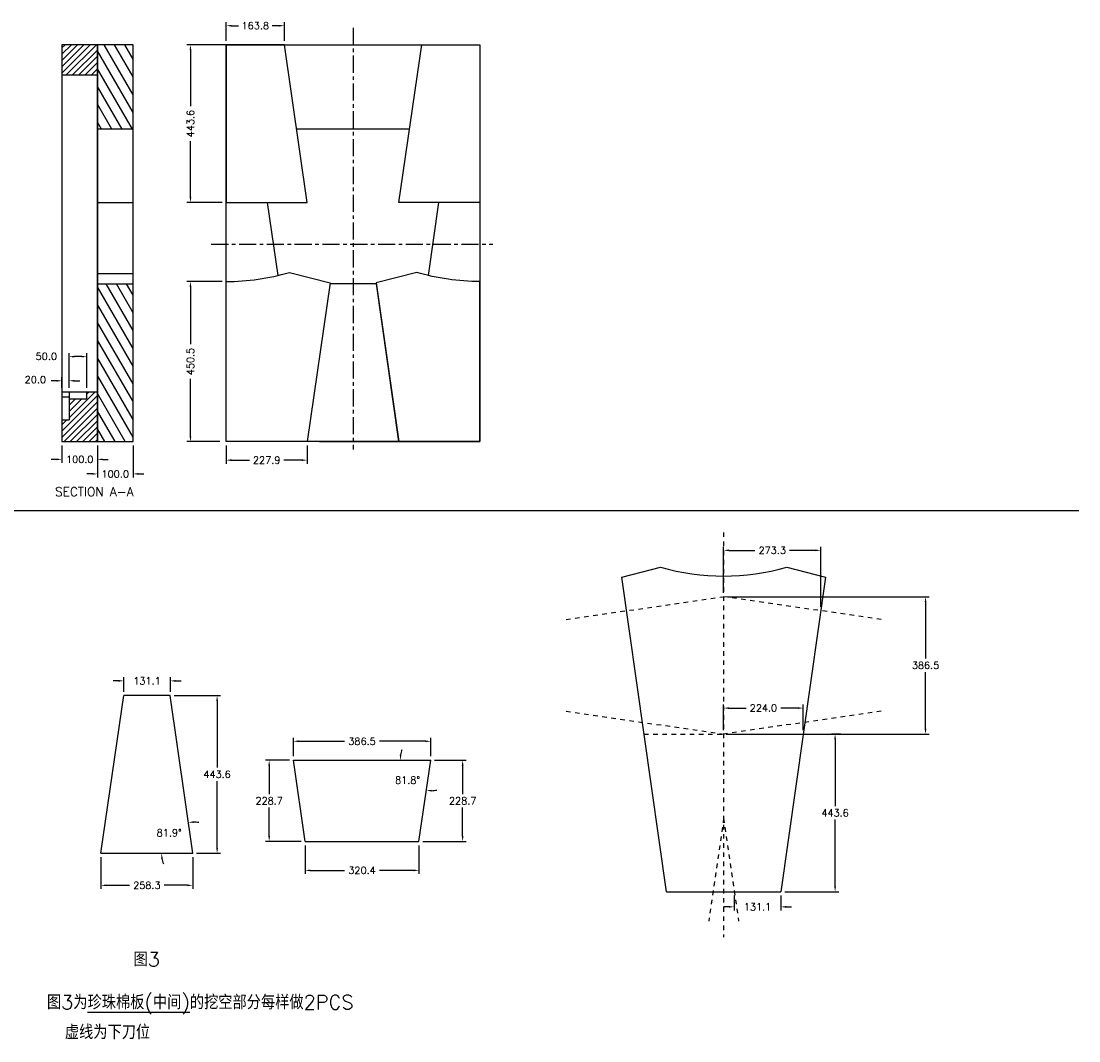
# Model space of a CAD drawing. Extents: x -4 to 207, y -121 to -61.
# Tile 3 of 4: x 125 to 155, y -95 to -66. Entities that reach past the tile are written whole.
import ezdxf

# ---------------------------------------------------------------- set-up
doc = ezdxf.new("R2010")
doc.units = 0
doc.header["$LTSCALE"] = 1.28622
doc.header["$MEASUREMENT"] = 0
doc.linetypes.add('CENTER', pattern=[0.6, 0.375, -0.075, 0.075, -0.075])
doc.linetypes.add('DOT', pattern=[0.2, 0.1, -0.1])
doc.layers.get('0').update_dxf_attribs({"linetype": 'CONTINUOUS'})
doc.layers.get('Defpoints').update_dxf_attribs({"linetype": 'CONTINUOUS'})
doc.styles.add('Roman', font='romans.shx', dxfattribs={"bigfont": 'hztxt.shx'})
doc.styles.get("Standard").update_dxf_attribs({"font": 'romans.shx'})
doc.dimstyles.get("Standard").update_dxf_attribs({"dimtxt": 0.2, "dimasz": 0.15, "dimexe": 0.1, "dimexo": 0.11, "dimgap": 0.09, "dimtad": 0, "dimtih": 1, "dimtoh": 1, "dimdec": 1, "dimlfac": 100, "dimzin": 0, "dimdsep": 46, "dimtxsty": 'Standard', "dimcen": 0.11, "dimclrd": 5, "dimclre": 98, "dimclrt": 7, "dimadec": 1, "dimazin": 0, "dimtfac": 1, "dimtdec": 1, "dimtofl": 0, "dimtmove": 2, "dimatfit": 3, "dimfxl": 0, "dimtolj": 1, "dimtzin": 0, "dimarcsym": 0})

# ---------------------------------------------------------------- blocks, each defined once
blk = doc.blocks.new('*D13')
at = {"color": 98, "lineweight": -2}
for p, q in [((132.422, -66.769), (129.788, -66.769)), ((130.784, -71.205), (129.788, -71.205))]:
    blk.add_line(p, q, dxfattribs=at)
at = {"color": 5, "lineweight": -2}
for p, q in [((129.888, -66.919), (129.888, -68.497)), ((129.888, -71.055), (129.888, -69.477))]:
    blk.add_line(p, q, dxfattribs=at)
at = {"color": 5}
for points in [[(129.863, -66.919), (129.913, -66.919), (129.888, -66.769)], [(129.863, -71.055), (129.913, -71.055), (129.888, -71.205)]]:
    blk.add_solid(points, dxfattribs=at)
at = {"layer": 'Defpoints', "color": 0}
for p in [(132.532, -66.769), (129.888, -71.205), (130.894, -71.205)]:
    blk.add_point(p, dxfattribs=at)
at = {"color": 7, "insert": (129.888, -68.987), "char_height": 0.2, "attachment_point": 5, "rotation": 90}
blk.add_mtext('\\A1;443.6', dxfattribs=at)
blk = doc.blocks.new('*D14')
at = {"color": 98, "lineweight": -2}
for p, q in [((130.784, -73.43), (129.788, -73.43)), ((130.714, -77.935), (129.788, -77.935))]:
    blk.add_line(p, q, dxfattribs=at)
at = {"color": 5, "lineweight": -2}
for p, q in [((129.888, -73.58), (129.888, -75.192)), ((129.888, -77.785), (129.888, -76.172))]:
    blk.add_line(p, q, dxfattribs=at)
at = {"color": 5}
for points in [[(129.863, -73.58), (129.913, -73.58), (129.888, -73.43)], [(129.863, -77.785), (129.913, -77.785), (129.888, -77.935)]]:
    blk.add_solid(points, dxfattribs=at)
at = {"layer": 'Defpoints', "color": 0}
for p in [(130.894, -73.43), (129.888, -77.935), (130.824, -77.935)]:
    blk.add_point(p, dxfattribs=at)
at = {"color": 7, "insert": (129.888, -75.682), "char_height": 0.2, "attachment_point": 5, "rotation": 90}
blk.add_mtext('\\A1;450.5', dxfattribs=at)
blk = doc.blocks.new('*D15')
at = {"color": 98, "lineweight": -2}
for p, q in [((130.894, -66.659), (130.894, -66.132)), ((132.532, -66.659), (132.532, -66.132))]:
    blk.add_line(p, q, dxfattribs=at)
at = {"color": 5, "lineweight": -2}
for p, q in [((131.044, -66.232), (131.237, -66.232)), ((132.382, -66.232), (132.189, -66.232))]:
    blk.add_line(p, q, dxfattribs=at)
at = {"color": 5}
for points in [[(131.044, -66.207), (131.044, -66.257), (130.894, -66.232)], [(132.382, -66.207), (132.382, -66.257), (132.532, -66.232)]]:
    blk.add_solid(points, dxfattribs=at)
at = {"layer": 'Defpoints', "color": 0}
for p in [(130.894, -66.232), (130.894, -66.769), (132.532, -66.769)]:
    blk.add_point(p, dxfattribs=at)
at = {"color": 7, "insert": (131.713, -66.232), "char_height": 0.2, "attachment_point": 5}
blk.add_mtext('\\A1;163.8', dxfattribs=at)
blk = doc.blocks.new('*D16')
at = {"color": 98, "lineweight": -2}
for p, q in [((130.894, -78.045), (130.894, -78.556)), ((133.173, -78.045), (133.173, -78.556))]:
    blk.add_line(p, q, dxfattribs=at)
at = {"color": 5, "lineweight": -2}
for p, q in [((131.044, -78.456), (131.548, -78.456)), ((133.023, -78.456), (132.519, -78.456))]:
    blk.add_line(p, q, dxfattribs=at)
at = {"color": 5}
for points in [[(131.044, -78.431), (131.044, -78.481), (130.894, -78.456)], [(133.023, -78.431), (133.023, -78.481), (133.173, -78.456)]]:
    blk.add_solid(points, dxfattribs=at)
at = {"layer": 'Defpoints', "color": 0}
for p in [(130.894, -77.935), (133.173, -77.935), (133.173, -78.456)]:
    blk.add_point(p, dxfattribs=at)
at = {"color": 7, "insert": (132.033, -78.456), "char_height": 0.2, "attachment_point": 5}
blk.add_mtext('\\A1;227.9', dxfattribs=at)
blk = doc.blocks.new('*D17')
at = {"color": 98, "lineweight": -2}
for p, q in [((126.272, -78.045), (126.272, -78.534)), ((127.272, -78.045), (127.272, -78.534))]:
    blk.add_line(p, q, dxfattribs=at)
at = {"color": 5, "lineweight": -2}
for p, q in [((126.122, -78.434), (125.972, -78.434)), ((127.422, -78.434), (127.572, -78.434))]:
    blk.add_line(p, q, dxfattribs=at)
at = {"color": 5}
for points in [[(126.122, -78.409), (126.122, -78.459), (126.272, -78.434)], [(127.422, -78.409), (127.422, -78.459), (127.272, -78.434)]]:
    blk.add_solid(points, dxfattribs=at)
at = {"layer": 'Defpoints', "color": 0}
for p in [(126.272, -77.935), (127.272, -77.935), (127.272, -78.434)]:
    blk.add_point(p, dxfattribs=at)
at = {"color": 7, "insert": (126.772, -78.434), "char_height": 0.2, "attachment_point": 5}
blk.add_mtext('\\A1;100.0', dxfattribs=at)
blk = doc.blocks.new('*D18')
at = {"color": 98, "lineweight": -2}
for p, q in [((127.272, -78.155), (127.272, -78.943)), ((128.272, -78.045), (128.272, -78.943))]:
    blk.add_line(p, q, dxfattribs=at)
at = {"color": 5, "lineweight": -2}
for p, q in [((127.122, -78.843), (126.972, -78.843)), ((128.422, -78.843), (128.572, -78.843))]:
    blk.add_line(p, q, dxfattribs=at)
at = {"color": 5}
for points in [[(127.122, -78.818), (127.122, -78.868), (127.272, -78.843)], [(128.422, -78.818), (128.422, -78.868), (128.272, -78.843)]]:
    blk.add_solid(points, dxfattribs=at)
at = {"layer": 'Defpoints', "color": 0}
for p in [(128.272, -77.935), (127.272, -78.045), (128.272, -78.843)]:
    blk.add_point(p, dxfattribs=at)
at = {"color": 7, "insert": (127.772, -78.843), "char_height": 0.2, "attachment_point": 5}
blk.add_mtext('\\A1;100.0', dxfattribs=at)
blk = doc.blocks.new('*D27')
at = {"color": 5, "lineweight": -2}
for p, q in [((127.861, -84.667), (127.711, -84.667)), ((129.472, -84.667), (129.622, -84.667))]:
    blk.add_line(p, q, dxfattribs=at)
at = {"color": 98, "lineweight": -2}
for p, q in [((128.011, -84.971), (128.011, -84.567)), ((129.322, -84.971), (129.322, -84.567))]:
    blk.add_line(p, q, dxfattribs=at)
at = {"color": 5}
for points in [[(127.861, -84.642), (127.861, -84.692), (128.011, -84.667)], [(129.472, -84.642), (129.472, -84.692), (129.322, -84.667)]]:
    blk.add_solid(points, dxfattribs=at)
at = {"layer": 'Defpoints', "color": 0}
for p in [(129.322, -84.667), (128.011, -85.081), (129.322, -85.081)]:
    blk.add_point(p, dxfattribs=at)
at = {"color": 7, "insert": (128.666, -84.667), "char_height": 0.2, "attachment_point": 5}
blk.add_mtext('\\A1;131.1', dxfattribs=at)
blk = doc.blocks.new('*D28')
at = {"color": 98, "lineweight": -2}
for p, q in [((127.37, -89.627), (127.37, -90.52)), ((129.952, -89.627), (129.952, -90.52))]:
    blk.add_line(p, q, dxfattribs=at)
at = {"color": 5, "lineweight": -2}
for p, q in [((127.52, -90.42), (128.171, -90.42)), ((129.802, -90.42), (129.151, -90.42))]:
    blk.add_line(p, q, dxfattribs=at)
at = {"color": 5}
for points in [[(127.52, -90.395), (127.52, -90.445), (127.37, -90.42)], [(129.802, -90.395), (129.802, -90.445), (129.952, -90.42)]]:
    blk.add_solid(points, dxfattribs=at)
at = {"layer": 'Defpoints', "color": 0}
for p in [(127.37, -89.517), (129.952, -89.517), (129.952, -90.42)]:
    blk.add_point(p, dxfattribs=at)
at = {"color": 7, "insert": (128.661, -90.42), "char_height": 0.2, "attachment_point": 5}
blk.add_mtext('\\A1;258.3', dxfattribs=at)
blk = doc.blocks.new('*D29')
at = {"color": 98, "lineweight": -2}
for p, q in [((129.432, -85.081), (130.738, -85.081)), ((130.062, -89.517), (130.738, -89.517))]:
    blk.add_line(p, q, dxfattribs=at)
at = {"color": 5, "lineweight": -2}
for p, q in [((130.638, -85.231), (130.638, -87.109)), ((130.638, -89.367), (130.638, -87.489))]:
    blk.add_line(p, q, dxfattribs=at)
at = {"color": 5}
for points in [[(130.613, -85.231), (130.663, -85.231), (130.638, -85.081)], [(130.613, -89.367), (130.663, -89.367), (130.638, -89.517)]]:
    blk.add_solid(points, dxfattribs=at)
at = {"layer": 'Defpoints', "color": 0}
for p in [(129.322, -85.081), (129.952, -89.517), (130.638, -89.517)]:
    blk.add_point(p, dxfattribs=at)
at = {"color": 7, "insert": (130.638, -87.299), "char_height": 0.2, "attachment_point": 5}
blk.add_mtext('\\A1;443.6', dxfattribs=at)
blk = doc.blocks.new('*D30')
at = {"color": 5, "lineweight": -2}
for start, end in [(78.4864, 88.2885), (189.8021, 199.6042)]:
    blk.add_arc((129.952, -89.517), 0.878, start, end, dxfattribs=at)
at = {"color": 5}
for points in [[(129.98, -88.665), (129.977, -88.615), (129.829, -88.648)], [(129.062, -89.669), (129.112, -89.665), (129.074, -89.517)]]:
    blk.add_solid(points, dxfattribs=at)
at = {"layer": 'Defpoints', "color": 0}
for p in [(129.322, -85.081), (129.444, -88.802), (127.712, -89.517), (129.952, -89.517), (129.952, -89.517)]:
    blk.add_point(p, dxfattribs=at)
at = {"color": 7, "insert": (129.289, -88.942), "char_height": 0.2, "attachment_point": 5}
blk.add_mtext('\\A1;81.9°', dxfattribs=at)
blk = doc.blocks.new('*D31')
at = {"color": 98, "lineweight": -2}
for p, q in [((132.784, -86.789), (132.784, -86.267)), ((136.648, -86.789), (136.648, -86.267))]:
    blk.add_line(p, q, dxfattribs=at)
at = {"color": 5, "lineweight": -2}
for p, q in [((132.934, -86.367), (134.226, -86.367)), ((136.498, -86.367), (135.206, -86.367))]:
    blk.add_line(p, q, dxfattribs=at)
at = {"color": 5}
for points in [[(132.934, -86.342), (132.934, -86.392), (132.784, -86.367)], [(136.498, -86.342), (136.498, -86.392), (136.648, -86.367)]]:
    blk.add_solid(points, dxfattribs=at)
at = {"layer": 'Defpoints', "color": 0}
for p in [(132.784, -86.367), (132.784, -86.899), (136.648, -86.899)]:
    blk.add_point(p, dxfattribs=at)
at = {"color": 7, "insert": (134.716, -86.367), "char_height": 0.2, "attachment_point": 5}
blk.add_mtext('\\A1;386.5', dxfattribs=at)
blk = doc.blocks.new('*D32')
at = {"color": 98, "lineweight": -2}
for p, q in [((136.758, -86.899), (137.648, -86.899)), ((136.428, -89.186), (137.648, -89.186))]:
    blk.add_line(p, q, dxfattribs=at)
at = {"color": 5, "lineweight": -2}
for p, q in [((137.548, -87.049), (137.548, -87.853)), ((137.548, -89.036), (137.548, -88.233))]:
    blk.add_line(p, q, dxfattribs=at)
at = {"color": 5}
for points in [[(137.523, -87.049), (137.573, -87.049), (137.548, -86.899)], [(137.523, -89.036), (137.573, -89.036), (137.548, -89.186)]]:
    blk.add_solid(points, dxfattribs=at)
at = {"layer": 'Defpoints', "color": 0}
for p in [(136.648, -86.899), (137.548, -86.899), (136.318, -89.186)]:
    blk.add_point(p, dxfattribs=at)
at = {"color": 7, "insert": (137.548, -88.043), "char_height": 0.2, "attachment_point": 5}
blk.add_mtext('\\A1;228.7', dxfattribs=at)
blk = doc.blocks.new('*D33')
at = {"color": 98, "lineweight": -2}
for p, q in [((132.674, -86.899), (132.003, -86.899)), ((133.004, -89.186), (132.003, -89.186))]:
    blk.add_line(p, q, dxfattribs=at)
at = {"color": 5, "lineweight": -2}
for p, q in [((132.103, -87.049), (132.103, -87.853)), ((132.103, -89.036), (132.103, -88.233))]:
    blk.add_line(p, q, dxfattribs=at)
at = {"color": 5}
for points in [[(132.078, -87.049), (132.128, -87.049), (132.103, -86.899)], [(132.078, -89.036), (132.128, -89.036), (132.103, -89.186)]]:
    blk.add_solid(points, dxfattribs=at)
at = {"layer": 'Defpoints', "color": 0}
for p in [(132.784, -86.899), (132.103, -89.186), (133.114, -89.186)]:
    blk.add_point(p, dxfattribs=at)
at = {"color": 7, "insert": (132.103, -88.043), "char_height": 0.2, "attachment_point": 5}
blk.add_mtext('\\A1;228.7', dxfattribs=at)
blk = doc.blocks.new('*D34')
at = {"color": 5, "lineweight": -2}
for start, end in [(159.9563, 169.9781), (271.7998, 281.8217)]:
    blk.add_arc((136.648, -86.899), 0.859, start, end, dxfattribs=at)
at = {"color": 5}
for points in [[(135.828, -86.752), (135.778, -86.747), (135.79, -86.899)], [(136.674, -87.782), (136.677, -87.732), (136.526, -87.749)]]:
    blk.add_solid(points, dxfattribs=at)
at = {"layer": 'Defpoints', "color": 0}
for p in [(132.784, -86.899), (136.648, -86.899), (136.648, -86.899), (135.885, -87.292), (136.318, -89.186)]:
    blk.add_point(p, dxfattribs=at)
at = {"color": 7, "insert": (135.999, -87.461), "char_height": 0.2, "attachment_point": 5}
blk.add_mtext('\\A1;81.8°', dxfattribs=at)
blk = doc.blocks.new('*D35')
at = {"color": 98, "lineweight": -2}
for p, q in [((148.195, -86.163), (147.93, -86.163)), ((146.613, -90.599), (148.13, -90.599))]:
    blk.add_line(p, q, dxfattribs=at)
at = {"color": 5, "lineweight": -2}
for p, q in [((148.03, -86.313), (148.03, -88.191)), ((148.03, -90.449), (148.03, -88.571))]:
    blk.add_line(p, q, dxfattribs=at)
at = {"color": 5}
for points in [[(148.005, -86.313), (148.055, -86.313), (148.03, -86.163)], [(148.005, -90.449), (148.055, -90.449), (148.03, -90.599)]]:
    blk.add_solid(points, dxfattribs=at)
at = {"layer": 'Defpoints', "color": 0}
for p in [(148.305, -86.163), (146.503, -90.599), (148.03, -90.599)]:
    blk.add_point(p, dxfattribs=at)
at = {"color": 7, "insert": (148.03, -88.381), "char_height": 0.2, "attachment_point": 5}
blk.add_mtext('\\A1;443.6', dxfattribs=at)
blk = doc.blocks.new('*D36')
at = {"color": 98, "lineweight": -2}
for p, q in [((145.003, -82.299), (150.674, -82.299)), ((145.003, -86.163), (150.674, -86.163))]:
    blk.add_line(p, q, dxfattribs=at)
at = {"color": 5, "lineweight": -2}
for p, q in [((150.574, -82.449), (150.574, -84.041)), ((150.574, -86.013), (150.574, -84.421))]:
    blk.add_line(p, q, dxfattribs=at)
at = {"color": 5}
for points in [[(150.549, -82.449), (150.599, -82.449), (150.574, -82.299)], [(150.549, -86.013), (150.599, -86.013), (150.574, -86.163)]]:
    blk.add_solid(points, dxfattribs=at)
at = {"layer": 'Defpoints', "color": 0}
for p in [(144.893, -82.299), (144.893, -86.163), (150.574, -86.163)]:
    blk.add_point(p, dxfattribs=at)
at = {"color": 7, "insert": (150.574, -84.231), "char_height": 0.2, "attachment_point": 5}
blk.add_mtext('\\A1;386.5', dxfattribs=at)
blk = doc.blocks.new('*D37')
at = {"color": 98, "lineweight": -2}
for p, q in [((144.893, -82.189), (144.893, -80.894)), ((147.626, -82.583), (147.626, -80.894))]:
    blk.add_line(p, q, dxfattribs=at)
at = {"color": 5, "lineweight": -2}
for p, q in [((145.043, -80.994), (145.77, -80.994)), ((147.476, -80.994), (146.75, -80.994))]:
    blk.add_line(p, q, dxfattribs=at)
at = {"color": 5}
for points in [[(145.043, -80.969), (145.043, -81.019), (144.893, -80.994)], [(147.476, -80.969), (147.476, -81.019), (147.626, -80.994)]]:
    blk.add_solid(points, dxfattribs=at)
at = {"layer": 'Defpoints', "color": 0}
for p in [(147.626, -80.994), (144.893, -82.299), (147.626, -82.693)]:
    blk.add_point(p, dxfattribs=at)
at = {"color": 7, "insert": (146.26, -80.994), "char_height": 0.2, "attachment_point": 5}
blk.add_mtext('\\A1;273.3', dxfattribs=at)
blk = doc.blocks.new('*D38')
at = {"color": 98, "lineweight": -2}
for p, q in [((145.192, -90.709), (145.192, -91.126)), ((146.503, -90.709), (146.503, -91.126))]:
    blk.add_line(p, q, dxfattribs=at)
at = {"color": 5, "lineweight": -2}
for p, q in [((145.042, -91.026), (144.892, -91.026)), ((146.653, -91.026), (146.803, -91.026))]:
    blk.add_line(p, q, dxfattribs=at)
at = {"color": 5}
for points in [[(145.042, -91.001), (145.042, -91.051), (145.192, -91.026)], [(146.653, -91.001), (146.653, -91.051), (146.503, -91.026)]]:
    blk.add_solid(points, dxfattribs=at)
at = {"layer": 'Defpoints', "color": 0}
for p in [(145.192, -90.599), (146.503, -90.599), (146.503, -91.026)]:
    blk.add_point(p, dxfattribs=at)
at = {"color": 7, "insert": (145.847, -91.026), "char_height": 0.2, "attachment_point": 5}
blk.add_mtext('\\A1;131.1', dxfattribs=at)
blk = doc.blocks.new('*D39')
at = {"color": 98, "lineweight": -2}
for p, q in [((144.893, -86.053), (144.893, -85.333)), ((147.133, -86.053), (147.133, -85.333))]:
    blk.add_line(p, q, dxfattribs=at)
at = {"color": 5, "lineweight": -2}
for p, q in [((145.043, -85.433), (145.523, -85.433)), ((146.983, -85.433), (146.503, -85.433))]:
    blk.add_line(p, q, dxfattribs=at)
at = {"color": 5}
for points in [[(145.043, -85.408), (145.043, -85.458), (144.893, -85.433)], [(146.983, -85.408), (146.983, -85.458), (147.133, -85.433)]]:
    blk.add_solid(points, dxfattribs=at)
at = {"layer": 'Defpoints', "color": 0}
for p in [(147.133, -85.433), (144.893, -86.163), (147.133, -86.163)]:
    blk.add_point(p, dxfattribs=at)
at = {"color": 7, "insert": (146.013, -85.433), "char_height": 0.2, "attachment_point": 5}
blk.add_mtext('\\A1;224.0', dxfattribs=at)
blk = doc.blocks.new('*D40')
at = {"color": 98, "lineweight": -2}
for p, q in [((133.114, -89.296), (133.114, -90.1)), ((136.318, -89.296), (136.318, -90.1))]:
    blk.add_line(p, q, dxfattribs=at)
at = {"color": 5, "lineweight": -2}
for p, q in [((133.264, -90), (134.221, -90)), ((136.168, -90), (135.211, -90))]:
    blk.add_line(p, q, dxfattribs=at)
at = {"color": 5}
for points in [[(133.264, -89.975), (133.264, -90.025), (133.114, -90)], [(136.168, -89.975), (136.168, -90.025), (136.318, -90)]]:
    blk.add_solid(points, dxfattribs=at)
at = {"layer": 'Defpoints', "color": 0}
for p in [(133.114, -89.186), (136.318, -89.186), (136.318, -90)]:
    blk.add_point(p, dxfattribs=at)
at = {"color": 7, "insert": (134.716, -90), "char_height": 0.2, "attachment_point": 5}
blk.add_mtext('\\A1;320.4', dxfattribs=at)
blk = doc.blocks.new('*D54')
at = {"color": 98, "lineweight": -2}
for p, q in [((126.272, -76.42), (126.272, -76.123)), ((126.472, -76.42), (126.472, -76.123))]:
    blk.add_line(p, q, dxfattribs=at)
at = {"color": 5, "lineweight": -2}
for p, q in [((126.122, -76.223), (125.972, -76.223)), ((126.622, -76.223), (126.772, -76.223))]:
    blk.add_line(p, q, dxfattribs=at)
at = {"color": 5}
for points in [[(126.122, -76.198), (126.122, -76.248), (126.272, -76.223)], [(126.622, -76.198), (126.622, -76.248), (126.472, -76.223)]]:
    blk.add_solid(points, dxfattribs=at)
at = {"layer": 'Defpoints', "color": 0}
for p in [(126.272, -76.223), (126.272, -76.53), (126.472, -76.53)]:
    blk.add_point(p, dxfattribs=at)
at = {"color": 7, "insert": (125.523, -76.191), "char_height": 0.2, "attachment_point": 5}
blk.add_mtext('\\A1;20.0', dxfattribs=at)
blk = doc.blocks.new('*D55')
at = {"color": 98, "lineweight": -2}
for p, q in [((126.472, -76.42), (126.472, -75.444)), ((126.972, -76.42), (126.972, -75.444))]:
    blk.add_line(p, q, dxfattribs=at)
at = {"color": 5, "lineweight": -2}
blk.add_line((126.822, -75.544), (126.622, -75.544), dxfattribs=at)
at = {"color": 5}
for points in [[(126.622, -75.519), (126.622, -75.569), (126.472, -75.544)], [(126.822, -75.519), (126.822, -75.569), (126.972, -75.544)]]:
    blk.add_solid(points, dxfattribs=at)
at = {"layer": 'Defpoints', "color": 0}
for p in [(126.472, -75.544), (126.472, -76.53), (126.972, -76.53)]:
    blk.add_point(p, dxfattribs=at)
at = {"color": 7, "insert": (125.832, -75.533), "char_height": 0.2, "attachment_point": 5}
blk.add_mtext('\\A1;50.0', dxfattribs=at)

msp = doc.modelspace()

# ---------------------------------------------------------------- hatches: boundary and pattern name
h = msp.add_hatch()
h.set_pattern_fill('ANSI31', color=2, scale=2, angle=75, style=0)
h.paths.add_polyline_path([(128.2722, -66.7686), (127.2722, -66.7686), (127.2722, -69.141), (128.2722, -69.141)])
h = msp.add_hatch()
h.set_pattern_fill('ANSI31', color=2, scale=2, angle=75, style=0)
h.set_pattern_definition([(120, (9.96066, 11.11055), (-0.21650635, -0.125), [])])
h.paths.add_polyline_path([(127.2722, -77.9346), (128.2722, -77.9346), (128.2722, -73.4985), (127.2722, -73.4985)])

# ---------------------------------------------------------------- linework, layer by layer
at = {"color": 2, "linetype": 'CENTER'}
for p, q in [((134.464, -66.292), (134.464, -78.1529)), ((130.4727, -72.3786), (138.3933, -72.3786))]:
    msp.add_line(p, q, dxfattribs=at)
at = {"color": 2}
for p, q in [((126.2722, -66.8555), (126.3591, -66.7686)), ((126.2722, -67.0323), (126.5359, -66.7686)), ((126.2722, -67.2091), (126.7126, -66.7686)), ((126.2722, -67.3859), (126.8894, -66.7686)), ((126.2722, -67.5626), (127.0662, -66.7686)), ((126.393, -67.6186), (127.243, -66.7686)), ((126.5697, -67.6186), (127.2722, -66.9162)), ((126.7465, -67.6186), (127.2722, -67.093)), ((126.9233, -67.6186), (127.2722, -67.2697)), ((127.1001, -67.6186), (127.2722, -67.4465)), ((126.2722, -77.6389), (127.2722, -76.6389)), ((126.4722, -77.2621), (127.2047, -76.5296)), ((126.4722, -76.9086), (126.6511, -76.7296)), ((126.4722, -77.0854), (126.8279, -76.7296)), ((126.9722, -76.5854), (127.0279, -76.5296)), ((126.2722, -77.8157), (127.2722, -76.8157)), ((126.33, -77.9346), (127.2722, -76.9925)), ((126.2722, -77.4621), (126.4126, -77.3217)), ((126.5068, -77.9346), (127.2722, -77.1692)), ((126.6836, -77.9346), (127.2722, -77.346)), ((126.8603, -77.9346), (127.2722, -77.5228)), ((127.0371, -77.9346), (127.2722, -77.6996)), ((127.2139, -77.9346), (127.2722, -77.8763))]:
    msp.add_line(p, q, dxfattribs=at)
for p, q in [((130.894, -66.7686), (138.034, -66.7686)), ((130.894, -77.9346), (130.894, -66.7686)), ((138.034, -66.7686), (138.034, -77.9346)), ((126.2722, -67.6186), (127.2722, -67.6186)), ((128.2722, -69.141), (127.2722, -69.141)), ((136.0535, -69.141), (132.8745, -69.141)), ((127.2722, -71.2048), (128.2722, -71.2048)), ((132.3535, -73.258), (132.0568, -71.2048)), ((136.8711, -71.2048), (136.5744, -73.258)), ((127.2722, -73.2045), (128.2722, -73.2045)), ((127.2722, -73.4985), (128.2722, -73.4985)), ((135.1247, -73.4986), (133.8137, -73.4986)), ((135.7553, -77.9346), (135.1247, -73.4986)), ((126.2722, -76.5296), (127.2722, -76.5296)), ((138.034, -77.9346), (130.894, -77.9346)), ((133.5151, -77.9346), (135.7553, -77.9346)), ((103.2676, -79.8726), (154.8886, -79.8726)), ((142.0249, -81.746), (143.115, -81.4651)), ((146.671, -81.4651), (147.7611, -81.746)), ((143.2834, -90.5991), (142.0249, -81.746)), ((147.7611, -81.746), (146.5026, -90.5991)), ((127.3696, -89.5173), (128.0106, -85.0813)), ((129.3215, -85.0813), (128.0106, -85.0813)), ((129.9521, -89.5173), (129.3215, -85.0813)), ((132.7839, -86.899), (136.6485, -86.899)), ((133.1144, -89.1861), (136.318, -89.1861)), ((127.3696, -89.5173), (129.9521, -89.5173)), ((143.2834, -90.5991), (146.5026, -90.5991))]:
    msp.add_line(p, q)
at = {"color": 7, "linetype": 'Continuous'}
for p, q in [((126.2722, -76.6716), (126.4722, -76.6716)), ((126.4722, -76.5296), (126.4722, -77.3217)), ((126.4722, -76.7296), (126.9722, -76.7296)), ((126.9722, -76.7296), (126.9722, -76.5296)), ((126.2722, -77.3217), (126.4722, -77.3217))]:
    msp.add_line(p, q, dxfattribs=at)
at = {"color": 1, "linetype": 'DOT'}
for p, q in [((144.893, -80.4891), (144.893, -91.8809)), ((140.4569, -82.9395), (144.893, -82.2985)), ((149.3291, -82.9395), (144.893, -82.2985)), ((140.4569, -85.5221), (144.893, -86.1631)), ((149.3291, -85.5221), (144.893, -86.1631)), ((142.6528, -86.1631), (148.9013, -86.1631)), ((144.893, -88.5326), (144.4746, -91.4283)), ((144.893, -88.5326), (145.3114, -91.4283))]:
    msp.add_line(p, q, dxfattribs=at)
for points in [[(126.2722, -77.9346), (127.2722, -77.9346), (127.2722, -66.7686), (126.2722, -66.7686)], [(127.2722, -77.9346), (128.2722, -77.9346), (128.2722, -66.7686), (127.2722, -66.7686)]]:
    msp.add_lwpolyline(points, close=True)
at = {"flags": 128}
for points in [[(130.894, -71.2048), (133.1727, -71.2048), (132.5317, -66.7686), (130.894, -66.7686)], [(138.034, -71.2048), (135.7553, -71.2048), (136.3963, -66.7686), (138.034, -66.7686)]]:
    msp.add_lwpolyline(points, close=True, dxfattribs=at)
for points in [[(132.5317, -66.7686), (136.9757, -66.7686)], [(133.1144, -89.1861), (132.7839, -86.899)], [(132.7839, -86.899), (136.6485, -86.899)], [(136.318, -89.1861), (136.6485, -86.899)]]:
    msp.add_lwpolyline(points, dxfattribs=at)
for points in [[(130.894, -73.4297, 0.0717464), (132.6709, -73.1734), (133.818, -73.4686), (133.1727, -77.9346), (130.894, -77.9346)], [(138.034, -73.4297, -0.0717464), (136.2571, -73.1734), (135.1099, -73.4686), (135.7553, -77.9346), (138.034, -77.9346)]]:
    msp.add_lwpolyline(points, format="xyb", close=True, dxfattribs=at)
msp.add_arc((144.893, -75.3691), 6.35, 253.7398, 286.2602)

# ---------------------------------------------------------------- texts
at = {"insert": (126.0779, -79.2196), "char_height": 0.25, "attachment_point": 1}
msp.add_mtext('SECTION A-A', dxfattribs=at)
at = {"char_height": 0.4, "width": 14.0926, "attachment_point": 1, "style": 'Roman'}
for s, insert in [('{\\fRomanS|b0|i0|c134|p2;图3}', (128.2876, -92.3036)), ('{\\fRomanS|b0|i0|c134|p2;图3为\\L珍珠棉板(中间)\\l的挖空部分每样做2PCS}', (125.8495, -93.5096)), ('{\\fRomanS|b0|i0|c134|p2;虚线为下刀位}', (126.3533, -94.3503))]:
    msp.add_mtext(s, dxfattribs=dict(at, insert=insert))

# ---------------------------------------------------------------- dimensions: what is measured, and where the dimension line sits
for base, p1, p2, picture, middle in [((130.894, -66.2322), (132.5317, -66.7686), (130.894, -66.7686), '*D15', (131.7128, -66.2322)), ((127.2722, -78.4336), (126.2722, -77.9346), (127.2722, -77.9346), '*D17', (126.7722, -78.4336)), ((128.2722, -78.8431), (127.2722, -78.0446), (128.2722, -77.9346), '*D18', (127.7722, -78.8431)), ((133.1727, -78.4565), (130.894, -77.9346), (133.1727, -77.9346), '*D16', (132.0333, -78.4565)), ((147.6264, -80.9941), (144.893, -82.2985), (147.6264, -82.6935), '*D37', (146.2597, -80.9941)), ((129.3215, -84.6665), (128.0106, -85.0813), (129.3215, -85.0813), '*D27', (128.6661, -84.6665)), ((147.1332, -85.4328), (144.893, -86.1631), (147.1332, -86.1631), '*D39', (146.0131, -85.4328)), ((132.7839, -86.3669), (136.6485, -86.899), (132.7839, -86.899), '*D31', (134.7162, -86.3669)), ((136.318, -90.0002), (133.1144, -89.1861), (136.318, -89.1861), '*D40', (134.7162, -90.0002)), ((129.95214, -90.41986), (127.36959, -89.5173), (129.95214, -89.5173), '*D28', (128.66086, -90.41986)), ((146.5026, -91.0261), (145.1916, -90.5991), (146.5026, -90.5991), '*D38', (145.8471, -91.0261))]:
    dim = msp.add_linear_dim(base=base, p1=p1, p2=p2, dimstyle='Standard')
    dim.commit()
    dim.dimension.update_dxf_attribs({"geometry": picture, "text_midpoint": middle})
for base, p1, p2, angle, picture, middle in [((129.8877, -71.2048), (132.5317, -66.7686), (130.894, -71.2048), 270, '*D13', (129.8877, -68.9867)), ((129.8877, -77.9346), (130.894, -73.4297), (130.824, -77.9346), 90, '*D14', (129.8877, -75.6822))]:
    dim = msp.add_linear_dim(base=base, p1=p1, p2=p2, angle=angle, dimstyle='Standard')
    dim.commit()
    dim.dimension.update_dxf_attribs({"geometry": picture, "text_midpoint": middle, "text_rotation": 90})
for base, p1, p2, picture, middle in [((126.4722, -75.5436), (126.9722, -76.5296), (126.4722, -76.5296), '*D55', (125.8316, -75.5335)), ((126.2722, -76.2234), (126.4722, -76.5296), (126.2722, -76.5296), '*D54', (125.523, -76.1908))]:
    dim = msp.add_linear_dim(base=base, p1=p1, p2=p2, dimstyle='Standard')
    dim.commit()
    dim.dimension.update_dxf_attribs({"geometry": picture, "text_midpoint": middle, "dimtype": 160})
for base, p1, p2, picture, middle in [((150.5739, -86.1631), (144.893, -82.2985), (144.893, -86.1631), '*D36', (150.5739, -84.2308)), ((130.6385, -89.5173), (129.3215, -85.0813), (129.9521, -89.5173), '*D29', (130.6385, -87.2993)), ((148.0302, -90.5991), (148.3052, -86.1631), (146.5026, -90.5991), '*D35', (148.0302, -88.3811)), ((132.1034, -89.1861), (132.7839, -86.899), (133.1144, -89.1861), '*D33', (132.1034, -88.0426)), ((137.5478, -86.899), (136.318, -89.1861), (136.6485, -86.899), '*D32', (137.5478, -88.0426))]:
    dim = msp.add_linear_dim(base=base, p1=p1, p2=p2, angle=90, dimstyle='Standard')
    dim.commit()
    dim.dimension.update_dxf_attribs({"geometry": picture, "text_midpoint": middle})
for base, line1, line2, picture, middle in [((129.4437, -88.8017), ((127.712, -89.5173), (129.9521, -89.5173)), ((129.9521, -89.5173), (129.3215, -85.0813)), '*D30', (129.2892, -88.9419)), ((135.8852, -87.2923), ((136.318, -89.1861), (136.6485, -86.899)), ((132.7839, -86.899), (136.6485, -86.899)), '*D34', (135.9994, -87.4611))]:
    dim = msp.add_angular_dim_2l(base=base, line1=line1, line2=line2, dimstyle='Standard')
    dim.commit()
    dim.dimension.update_dxf_attribs({"geometry": picture, "text_midpoint": middle})

doc.saveas('drawing.dxf')
